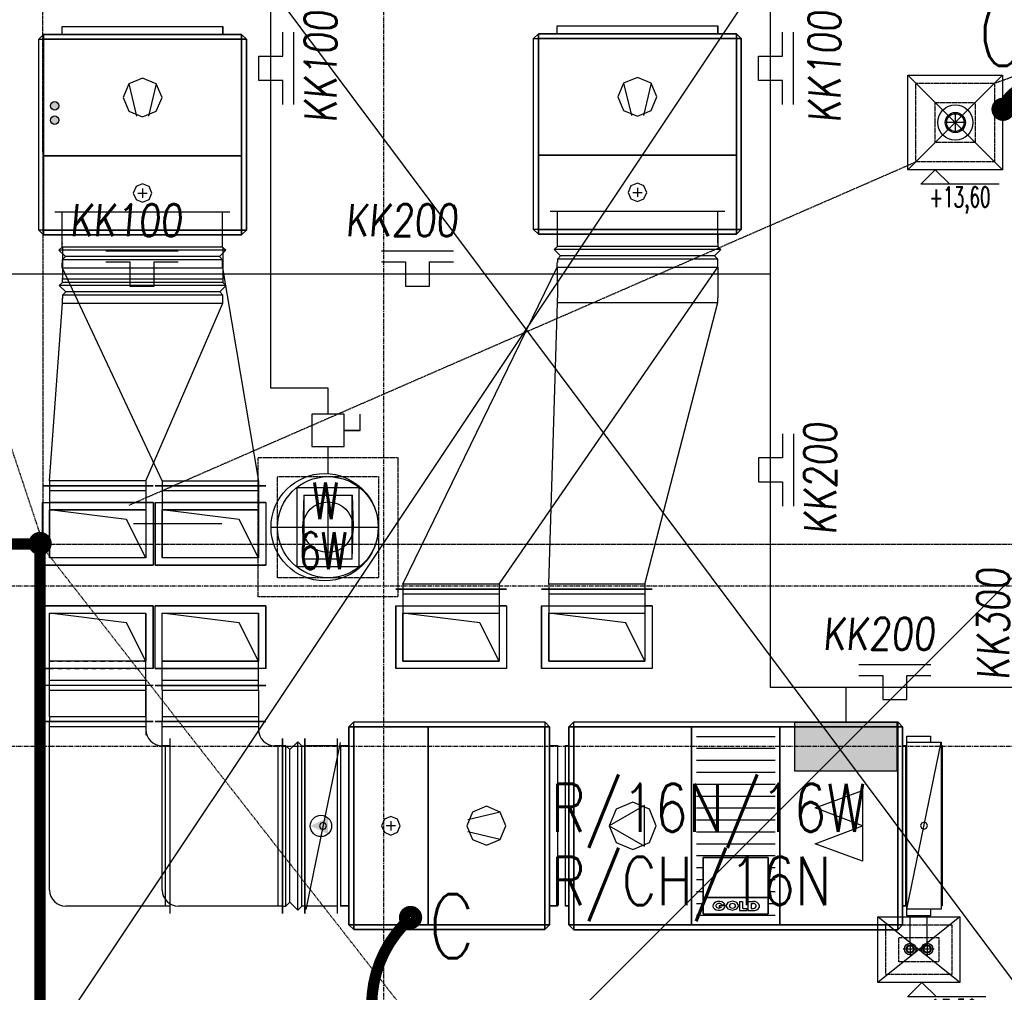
# Model space of a CAD drawing. Extents: x 3880 to 129921, y -116796 to -57711.
# Tile 50 of 110: x 52511 to 53125, y -95146 to -94540. Entities that reach past the tile are written whole.
import ezdxf
from ezdxf.enums import TextEntityAlignment as Align

# ---------------------------------------------------------------- set-up
doc = ezdxf.new("R2010")
doc.units = 0
doc.header["$LTSCALE"] = 2
for name, pattern in [('CENTER', [2, 1.25, -0.25, 0.25, -0.25]), ('DASHED', [0.75, 0.5, -0.25]), ('DASHED2', [0.375, 0.25, -0.125])]:
    doc.linetypes.add(name, pattern=pattern)
doc.layers.get('0').update_dxf_attribs({"color": 101, "linetype": 'CONTINUOUS'})
for name, color, linetype in [('E35', 6, 'CONTINUOUS'), ('E50', 3, 'CONTINUOUS'), ('Ins-co', 2, 'CONTINUOUS'), ('Ins-kan', 54, 'CONTINUOUS'), ('Ins-went', 141, 'CONTINUOUS'), ('Opis-rzedne', 52, 'CONTINUOUS'), ('Os-osie glowne', 1, 'CENTER'), ('Sc-metal', 141, 'CONTINUOUS'), ('W-idok', 9, 'CONTINUOUS'), ('W-izol-w', 144, 'CONTINUOUS'), ('W-widok-spadki', 61, 'CONTINUOUS')]:
    doc.layers.add(name, color=color, linetype=linetype)
doc.styles.add('dwg_opis podstawowy', font='romans.shx', dxfattribs={"width": 0.9})
doc.styles.add('ROMANS', font='romans', dxfattribs={"width": 0.85})

# ---------------------------------------------------------------- blocks, each defined once
blk = doc.blocks.new('A$C396C56EA')
at = {"layer": 'E35'}
for p, q in [((0, 0), (45, 0)), ((0, -6.86), (15, -6.86)), ((15, -6.86), (15, -21.86)), ((30, -21.86), (30, -6.86)), ((30, -6.86), (45, -6.86)), ((15, -21.86), (30, -21.86))]:
    blk.add_line(p, q, dxfattribs=at)
blk = doc.blocks.new('*U82')
at = {"color": 1, "linetype": 'Continuous', "lineweight": -2}
blk.add_line((-235, -345), (-235, 345), dxfattribs=at)
at = {"color": 4, "linetype": 'Continuous'}
for p, q in [((-130, 345), (260, 345)), ((-130, 345), (-130, 300)), ((260, -345), (260, 345)), ((-205, -300), (-205, 300)), ((-130, -345), (-130, -300)), ((-130, -345), (260, -345))]:
    blk.add_line(p, q, dxfattribs=at)
at = {"color": 0, "linetype": 'ByBlock', "lineweight": -2}
for p, q in [((-235, 300), (215, 300)), ((215, 300), (215, -300)), ((-235, -300), (215, -300))]:
    blk.add_line(p, q, dxfattribs=at)
at = {"color": 4, "linetype": 'DASHED'}
for p, q in [((-130, 300), (-130, -300)), ((-85, 300), (-85, -300))]:
    blk.add_line(p, q, dxfattribs=at)
blk = doc.blocks.new('*U84')
at = {"color": 0, "linetype": 'ByBlock', "lineweight": -2}
blk.add_circle((0, 0), 315, dxfattribs=at)
blk = doc.blocks.new('*U83')
at = {"color": 0, "linetype": 'ByBlock', "lineweight": -2}
blk.add_circle((0, 0), 157.5, dxfattribs=at)
blk = doc.blocks.new('dwg_kota arch 50')
blk.add_lwpolyline([(39.75, 9), (-9, 9), (0, 0), (9, 9)])
at = {"style": 'dwg_opis podstawowy', "width": 0.6}
blk.add_attdef('KOTA_ARCH', text='', height=12.75, dxfattribs=at).set_placement((15.375, 8.25), align=Align.BOTTOM_CENTER)

msp = doc.modelspace()

# ---------------------------------------------------------------- hatches: boundary and pattern name
at = {"layer": 'E50'}
msp.add_hatch(color=256, dxfattribs=at).paths.add_polyline_path([(52993.825, -94978.275), (52993.825, -95008.275), (53057.825, -95008.275), (53057.825, -94978.275)])
at = {"layer": 'Ins-went'}
h = msp.add_hatch(color=256, dxfattribs=at)
h.paths.add_polyline_path([(52530.032, -94602.894, 1), (52535.283, -94602.894, 1)])
h.paths.add_polyline_path([(52535.283, -94593.967, 1), (52530.032, -94593.967, 1)])
h = msp.add_hatch(color=256, dxfattribs=at)
h.paths.add_polyline_path([(52530.032, -94602.894, 1), (52535.283, -94602.894, 1)])
h.paths.add_polyline_path([(52535.283, -94593.967, 1), (52530.032, -94593.967, 1)])

# ---------------------------------------------------------------- linework, layer by layer
at = {"color": 4, "ltscale": 2}
for p, q in [((52529.518, -94827.699), (52529.518, -94830.699)), ((52814.257, -94905.599, -31245.877), (52809.757, -94905.599, -31245.877)), ((52814.257, -94905.599, -31245.877), (52814.257, -94944.599, -31245.877)), ((52529.518, -94910.099), (52589.518, -94910.099)), ((52599.746, -94940.099), (52599.746, -94910.099)), ((53063.82, -94990.469), (53063.82, -94986.819))]:
    msp.add_line(p, q, dxfattribs=at)
at = {"color": 4, "linetype": 'Continuous'}
for p, q in [((52836.098, -94905.599, -32154.287), (52840.598, -94905.599, -32154.287)), ((52905.098, -94905.599, -32154.287), (52900.598, -94905.599, -32154.287)), ((52664.246, -94944.599), (52659.746, -94944.599)), ((52814.257, -94944.599, -31245.877), (52745.257, -94944.599, -31245.877))]:
    msp.add_line(p, q, dxfattribs=at)
at = {"color": 4, "linetype": 'DASHED'}
for p, q in [((52840.598, -94905.599, -32154.287), (52900.598, -94905.599, -32154.287)), ((52840.598, -94910.099, -32154.287), (52900.598, -94910.099, -32154.287))]:
    msp.add_line(p, q, dxfattribs=at)
at = {"color": 0, "linetype": 'ByBlock', "lineweight": -2}
msp.add_line((52599.746, -94910.099), (52659.746, -94910.099), dxfattribs=at)
at = {"color": 4, "ltscale": 2}
msp.add_polyline3d([(53063.82, -94986.819, 0), (53078.62, -94986.819, 0), (53078.62, -94990.469, 0)], dxfattribs=at)
at = {"layer": 'E35', "ltscale": 0.5}
msp.add_line((52723.047, -94796.19), (52723.047, -94786.19), dxfattribs=at)
at = {"layer": 'E35'}
for p, q in [((52667.874, -94856.525), (52734.591, -94856.525)), ((53152.124, -94865.31), (51841.781, -96175.653))]:
    msp.add_line(p, q, dxfattribs=at)
at = {"layer": 'E35', "ltscale": 0.5}
for points in [[(52693.047, -94806.19), (52713.047, -94806.19), (52713.047, -94786.19), (52693.047, -94786.19)], [(52713.047, -94796.19), (52723.047, -94796.19), (52723.047, -94796.19), (52713.047, -94796.19)]]:
    msp.add_lwpolyline(points, close=True, dxfattribs=at)
at = {"layer": 'E50'}
for p, q in [((52667.394, -94769.907), (52667.398, -94492.421)), ((52978.85, -94956.428), (52978.857, -94492.423)), ((52978.854, -94698.768), (52476.931, -94698.767)), ((52703.047, -94769.907), (52667.394, -94769.907)), ((52703.047, -94786.19), (52703.047, -94769.907)), ((52703.047, -94823.166), (52703.047, -94806.19)), ((52636.911, -94854.415), (52581.793, -94854.415)), ((53188.873, -94956.428), (52978.85, -94956.428)), ((53025.825, -94956.834), (53025.825, -94978.275)), ((53057.825, -94978.275), (52993.825, -94978.275)), ((52993.825, -94978.275), (52993.825, -95008.275)), ((53057.825, -95008.275), (53057.825, -94978.275)), ((52993.825, -95008.275), (53057.825, -95008.275))]:
    msp.add_line(p, q, dxfattribs=at)
at = {"layer": 'E50', "linetype": 'DASHED2', "ltscale": 100, "const_width": 7}
msp.add_lwpolyline([(52523.547, -95187.269), (53165.82, -95187.269), (53165.82, -94224.321), (52445.738, -94224.321), (52445.738, -94867.022), (52523.547, -94867.022), (52523.547, -95187.269)], dxfattribs=at)
at = {"layer": 'E50', "const_width": 7}
for points in [[(53123.364, -94596.267, -0.7138637), (53165.634, -94595.596, -2.2183293)], [(52738.219, -95187.499, -0.3394268), (52754.496, -95100.089, -2.2183293)]]:
    msp.add_lwpolyline(points, format="xyb", dxfattribs=at)
for points in [[(53120.1, -94596.107, -1), (53127.6, -94596.107, -1)], [(52519.797, -94866.676, -1), (52527.297, -94866.676, -1)], [(52750.746, -95099.743, -1), (52758.246, -95099.743, -1)]]:
    msp.add_lwpolyline(points, format="xyb", close=True, dxfattribs=at)
at = {"layer": 'E50', "color": 6}
msp.add_circle((52700.938, -94856.525), 33.425, dxfattribs=at)
at = {"layer": 'Ins-co'}
for p, q in [((53065.955, -95115.038, 0), (53065.955, -95098.719)), ((53076.485, -95115.038), (53076.485, -95098.719)), ((53065.955, -95115.038, 0), (53065.955, -95123.758, 0)), ((53076.485, -95115.038, 0), (53076.485, -95123.758, 0)), ((53070.315, -95119.398, 0), (53061.595, -95119.398, 0)), ((53080.845, -95119.398, 0), (53072.125, -95119.398, 0))]:
    msp.add_line(p, q, dxfattribs=at)
for centre, radius in [((53065.955, -95119.398, 0), 3.624), ((53065.955, -95119.398, 0), 2.56), ((53065.955, -95119.398, 0), 2.08), ((53076.485, -95119.398, 0), 3.624), ((53076.485, -95119.398, 0), 2.56), ((53076.485, -95119.398, 0), 2.08)]:
    msp.add_circle(centre, radius, dxfattribs=at)
at = {"layer": 'Ins-kan', "linetype": 'Continuous', "ltscale": 0.3}
for p, q in [((53094.099, -94610.667), (53094.099, -94598.067)), ((53100.399, -94604.367), (53087.799, -94604.367))]:
    msp.add_line(p, q, dxfattribs=at)
for radius in [11, 6.3, 5.5]:
    msp.add_circle((53094.099, -94604.367), radius, dxfattribs=at)
at = {"layer": 'Ins-went'}
for p, q in [((52522.738, -94552.444), (52525.738, -94549.444)), ((52522.738, -94671.444), (52522.738, -94552.444)), ((52525.738, -94549.444), (52649.138, -94549.444)), ((52649.138, -94549.444), (52652.138, -94552.444)), ((52652.138, -94552.444), (52652.138, -94671.444)), ((52831.194, -94552.021), (52834.194, -94549.021)), ((52831.194, -94671.021), (52831.194, -94552.021)), ((52834.194, -94549.021), (52957.594, -94549.021)), ((52957.594, -94549.021), (52960.594, -94552.021)), ((52960.594, -94552.021), (52960.594, -94671.021)), ((52578.871, -94580.226), (52583.694, -94600.318)), ((52596.006, -94580.226), (52591.183, -94600.318)), ((52887.327, -94579.803), (52892.15, -94599.894)), ((52904.462, -94579.803), (52899.639, -94599.894)), ((52895.894, -94644.977), (52895.894, -94650.765)), ((52584.545, -94648.294), (52590.332, -94648.294)), ((52587.438, -94645.4), (52587.438, -94651.188)), ((52893.001, -94647.871), (52898.788, -94647.871)), ((52532.84, -94659.944), (52641.84, -94659.944)), ((52537.34, -94679.944), (52537.34, -94659.944)), ((52637.34, -94681.944, -1470), (52637.34, -94659.944)), ((52841.494, -94659.521), (52950.494, -94659.521)), ((52845.994, -94679.521), (52845.994, -94659.521)), ((52945.994, -94679.521), (52945.994, -94659.521)), ((52525.738, -94674.444), (52522.738, -94671.444)), ((52649.138, -94674.444), (52525.738, -94674.444)), ((52652.138, -94671.444), (52649.138, -94674.444)), ((52834.194, -94674.021), (52831.194, -94671.021)), ((52957.594, -94674.021), (52834.194, -94674.021)), ((52960.594, -94671.021), (52957.594, -94674.021)), ((52535.34, -94683.944, -1470), (52537.34, -94681.944, -1470)), ((52537.34, -94681.944, -1470), (52537.34, -94679.944, -1470)), ((52637.34, -94681.944, -1470), (52537.34, -94681.944, -1470)), ((52537.538, -94679.944), (52537.538, -94679.444)), ((52537.538, -94681.944), (52537.538, -94701.944)), ((52637.34, -94681.944, -1470), (52639.34, -94683.944, -1470)), ((52637.538, -94681.944), (52637.538, -94701.944)), ((52843.994, -94683.521, -1470), (52845.994, -94681.521, -1470)), ((52845.994, -94679.521), (52845.994, -94679.021)), ((52845.994, -94681.521, -1470), (52845.994, -94679.521, -1470)), ((52945.994, -94681.521, -1470), (52845.994, -94681.521, -1470)), ((52945.994, -94679.521, -1470), (52945.994, -94681.521, -1470)), ((52945.994, -94681.521, -1470), (52947.994, -94683.521, -1470)), ((52639.34, -94683.944, -1470), (52535.34, -94683.944, -1470)), ((52539.34, -94687.944, -1470), (52535.34, -94683.944, -1470)), ((52537.34, -94689.944, -1470), (52539.34, -94687.944, -1470)), ((52635.34, -94687.944, -1470), (52539.34, -94687.944, -1470)), ((52639.34, -94683.944, -1470), (52635.34, -94687.944, -1470)), ((52635.34, -94687.944, -1470), (52637.34, -94689.944, -1470)), ((52947.994, -94683.521, -1470), (52843.994, -94683.521, -1470)), ((52847.994, -94687.521, -1470), (52843.994, -94683.521, -1470)), ((52845.994, -94689.521, -1470), (52847.994, -94687.521, -1470)), ((52943.994, -94687.521, -1470), (52847.994, -94687.521, -1470)), ((52947.994, -94683.521, -1470), (52943.994, -94687.521, -1470)), ((52943.994, -94687.521, -1470), (52945.994, -94689.521, -1470)), ((52637.34, -94689.944, -1470), (52537.34, -94689.944, -1470)), ((52537.34, -94689.944, -1470), (52537.34, -94691.944, -1470)), ((52537.34, -94694.944), (52537.34, -94691.944)), ((52637.34, -94691.944, -1470), (52637.34, -94689.944, -1470)), ((52637.34, -94694.944), (52637.34, -94691.944)), ((52845.957, -94694.499), (52845.957, -94691.499)), ((52945.994, -94689.521, -1470), (52845.994, -94689.521, -1470)), ((52845.994, -94689.521, -1470), (52845.994, -94691.521, -1470)), ((52945.957, -94694.499), (52945.957, -94691.499)), ((52945.994, -94691.521, -1470), (52945.994, -94689.521, -1470)), ((52537.34, -94694.944), (52637.34, -94694.944)), ((52537.34, -94694.944), (52599.74, -94827.744)), ((52637.34, -94694.944), (52659.74, -94827.744)), ((52749.757, -94892.099), (52845.957, -94694.499)), ((52809.757, -94892.099), (52945.957, -94694.499)), ((52845.957, -94694.499), (52945.957, -94694.499)), ((52535.538, -94705.944, -3110), (52537.538, -94703.944, -3110)), ((52639.538, -94705.944, -3110), (52535.538, -94705.944, -3110)), ((52539.538, -94709.944, -3110), (52535.538, -94705.944, -3110)), ((52537.538, -94703.944, -3110), (52537.538, -94701.944, -3110)), ((52637.538, -94703.944, -3110), (52537.538, -94703.944, -3110)), ((52639.538, -94705.944, -3110), (52635.538, -94709.944, -3110)), ((52637.538, -94701.944, -3110), (52637.538, -94703.944, -3110)), ((52637.538, -94703.944, -3110), (52639.538, -94705.944, -3110)), ((52537.538, -94711.944, -3110), (52539.538, -94709.944, -3110)), ((52637.538, -94711.944, -3110), (52537.538, -94711.944, -3110)), ((52537.538, -94711.944, -3110), (52537.538, -94713.944, -3110)), ((52635.538, -94709.944, -3110), (52539.538, -94709.944, -3110)), ((52635.538, -94709.944, -3110), (52637.538, -94711.944, -3110)), ((52637.538, -94713.944, -3110), (52637.538, -94711.944, -3110)), ((52529.518, -94827.699), (52537.518, -94716.899)), ((52537.518, -94716.899), (52537.518, -94713.899)), ((52537.518, -94716.899), (52637.518, -94716.899)), ((52589.518, -94827.699), (52637.518, -94716.899)), ((52637.518, -94716.899), (52637.518, -94713.899)), ((52840.598, -94892.099), (52845.998, -94716.499)), ((52845.998, -94716.499), (52845.998, -94713.499)), ((52845.998, -94716.499), (52945.998, -94716.499)), ((52900.598, -94892.099), (52945.998, -94716.499)), ((52945.998, -94716.499), (52945.998, -94713.499)), ((52589.518, -94827.699), (52529.518, -94827.699)), ((52589.518, -94827.699), (52589.518, -94830.699)), ((52659.74, -94827.744), (52599.74, -94827.744)), ((52599.74, -94827.744), (52599.74, -94830.744)), ((52659.74, -94827.744), (52659.74, -94830.744)), ((52525.018, -94830.699, -32153.486), (52594.018, -94830.699, -32153.486)), ((52594.018, -94830.699), (52525.018, -94830.699)), ((52529.518, -94830.699, -32153.486), (52529.518, -94875.699, -32153.486)), ((52529.518, -94833.699, -32153.486), (52589.518, -94833.699, -32153.486)), ((52589.518, -94830.699, -32153.486), (52589.518, -94875.699, -32153.486)), ((52664.24, -94830.744), (52595.24, -94830.744)), ((52595.246, -94830.699, -29745.773), (52664.246, -94830.699, -29745.773)), ((52599.746, -94830.699, -29745.773), (52599.746, -94875.699, -29745.773)), ((52599.746, -94833.699, -29745.773), (52659.746, -94833.699, -29745.773)), ((52659.746, -94830.699, -29745.773), (52659.746, -94875.699, -29745.773)), ((52722.547, -94832.025), (52683.547, -94832.025)), ((52683.547, -94832.025), (52683.547, -94881.025)), ((52722.547, -94881.025), (52722.547, -94832.025)), ((52525.018, -94841.199, -32153.486), (52525.018, -94880.199, -32153.486)), ((52525.018, -94841.199, -32153.486), (52529.518, -94841.199, -32153.486)), ((52525.018, -94880.199), (52525.018, -94841.199)), ((52525.018, -94841.199), (52594.018, -94841.199)), ((52589.518, -94841.199, -32153.486), (52529.518, -94841.199, -32153.486)), ((52594.018, -94841.199, -32153.486), (52589.518, -94841.199, -32153.486)), ((52594.018, -94841.199, -32153.486), (52594.018, -94880.199, -32153.486)), ((52594.018, -94841.199), (52594.018, -94880.199)), ((52595.246, -94841.199, -29745.773), (52595.246, -94880.199, -29745.773)), ((52595.246, -94841.199, -29745.773), (52599.746, -94841.199, -29745.773)), ((52595.246, -94880.199), (52595.246, -94841.199)), ((52595.246, -94841.199), (52664.246, -94841.199)), ((52659.746, -94841.199, -29745.773), (52599.746, -94841.199, -29745.773)), ((52664.246, -94841.199, -29745.773), (52659.746, -94841.199, -29745.773)), ((52664.246, -94841.199, -29745.773), (52664.246, -94880.199, -29745.773)), ((52664.246, -94841.199), (52664.246, -94880.199)), ((52688.047, -94836.525), (52687.309, -94855.926)), ((52688.047, -94836.525), (52688.047, -94876.525)), ((52688.047, -94836.525), (52718.047, -94836.525)), ((52703.047, -94876.025), (52703.047, -94837.025)), ((52718.047, -94836.525), (52718.786, -94855.926)), ((52718.047, -94876.525), (52718.047, -94836.525)), ((52589.518, -94845.699, -32153.486), (52529.518, -94845.699, -32153.486)), ((52577.518, -94851.699), (52529.518, -94845.699)), ((52529.518, -94875.699), (52529.518, -94845.699)), ((52529.518, -94845.699), (52589.518, -94845.699)), ((52589.518, -94845.699), (52589.518, -94875.699)), ((52659.746, -94845.699, -29745.773), (52599.746, -94845.699, -29745.773)), ((52647.746, -94851.699), (52599.746, -94845.699)), ((52599.746, -94875.699), (52599.746, -94845.699)), ((52599.746, -94845.699), (52659.746, -94845.699)), ((52659.746, -94845.699), (52659.746, -94875.699)), ((52589.518, -94875.699), (52577.518, -94851.699)), ((52659.746, -94875.699), (52647.746, -94851.699)), ((52678.547, -94856.525), (52727.547, -94856.525)), ((52688.047, -94876.525), (52687.309, -94857.124)), ((52718.047, -94876.525), (52718.786, -94857.124)), ((52589.518, -94875.699, -32153.486), (52529.518, -94875.699, -32153.486)), ((52589.518, -94875.699), (52529.518, -94875.699)), ((52659.746, -94875.699, -29745.773), (52599.746, -94875.699, -29745.773)), ((52659.746, -94875.699), (52599.746, -94875.699)), ((52718.047, -94876.525), (52688.047, -94876.525)), ((52525.018, -94880.199, -32153.486), (52594.018, -94880.199, -32153.486)), ((52594.018, -94880.199), (52525.018, -94880.199)), ((52595.246, -94880.199, -29745.773), (52664.246, -94880.199, -29745.773)), ((52664.246, -94880.199), (52595.246, -94880.199)), ((52683.547, -94881.025), (52722.547, -94881.025)), ((52745.257, -94895.099, -31245.877), (52814.257, -94895.099, -31245.877)), ((52814.257, -94895.099), (52745.257, -94895.099)), ((52809.757, -94892.099), (52749.757, -94892.099)), ((52749.757, -94892.099), (52749.757, -94895.099)), ((52749.757, -94895.099, -31245.877), (52749.757, -94940.099, -31245.877)), ((52809.757, -94892.099), (52809.757, -94895.099)), ((52809.757, -94895.099, -31245.877), (52809.757, -94940.099, -31245.877)), ((52836.098, -94895.099, -32154.287), (52905.098, -94895.099, -32154.287)), ((52905.098, -94895.099), (52836.098, -94895.099)), ((52900.598, -94892.099), (52840.598, -94892.099)), ((52840.598, -94892.099), (52840.598, -94895.099)), ((52840.598, -94895.099, -32154.287), (52840.598, -94940.099, -32154.287)), ((52900.598, -94892.099), (52900.598, -94895.099)), ((52900.598, -94895.099, -32154.287), (52900.598, -94940.099, -32154.287)), ((52749.757, -94898.099, -31245.877), (52809.757, -94898.099, -31245.877)), ((52840.598, -94898.099, -32154.287), (52900.598, -94898.099, -32154.287)), ((52525.018, -94944.599), (52525.018, -94905.599)), ((52525.018, -94905.599), (52594.018, -94905.599)), ((52594.018, -94905.599), (52594.018, -94944.599)), ((52595.246, -94944.599), (52595.246, -94905.599)), ((52595.246, -94905.599), (52664.246, -94905.599)), ((52595.246, -94944.599), (52595.246, -94905.599)), ((52664.246, -94905.599), (52595.246, -94905.599)), ((52664.246, -94905.599), (52664.246, -94944.599)), ((52664.246, -94944.599), (52664.246, -94905.599)), ((52745.257, -94905.599, -31245.877), (52745.257, -94944.599, -31245.877)), ((52745.257, -94905.599, -31245.877), (52749.757, -94905.599, -31245.877)), ((52745.257, -94944.599), (52745.257, -94905.599)), ((52745.257, -94905.599), (52814.257, -94905.599)), ((52749.757, -94905.599, -31245.877), (52809.757, -94905.599, -31245.877)), ((52814.257, -94905.599), (52814.257, -94944.599)), ((52836.098, -94905.599, -32154.287), (52836.098, -94944.599, -32154.287)), ((52836.098, -94944.599), (52836.098, -94905.599)), ((52836.098, -94905.599), (52905.098, -94905.599)), ((52905.098, -94905.599, -32154.287), (52905.098, -94944.599, -32154.287)), ((52905.098, -94905.599), (52905.098, -94944.599)), ((52577.518, -94916.099), (52529.518, -94910.099)), ((52529.518, -94940.099), (52529.518, -94910.099)), ((52589.518, -94910.099), (52589.518, -94940.099)), ((52647.746, -94916.099), (52599.746, -94910.099)), ((52599.746, -94955.099), (52599.746, -94910.099)), ((52599.746, -94910.099), (52659.746, -94910.099)), ((52659.746, -94910.099), (52659.746, -94940.099)), ((52659.746, -94955.099), (52659.746, -94910.099)), ((52749.757, -94910.099, -31245.877), (52809.757, -94910.099, -31245.877)), ((52797.757, -94916.099), (52749.757, -94910.099)), ((52749.757, -94940.099), (52749.757, -94910.099)), ((52749.757, -94910.099), (52809.757, -94910.099)), ((52809.757, -94910.099), (52809.757, -94940.099)), ((52888.598, -94916.099), (52840.598, -94910.099)), ((52840.598, -94940.099), (52840.598, -94910.099)), ((52840.598, -94910.099), (52900.598, -94910.099)), ((52900.598, -94910.099), (52900.598, -94940.099)), ((52589.518, -94940.099), (52577.518, -94916.099)), ((52659.746, -94940.099), (52647.746, -94916.099)), ((52809.757, -94940.099), (52797.757, -94916.099)), ((52900.598, -94940.099), (52888.598, -94916.099)), ((52594.018, -94944.599), (52525.018, -94944.599)), ((52589.518, -94940.099), (52529.518, -94940.099)), ((52664.246, -94944.599), (52595.246, -94944.599)), ((52595.246, -94944.599), (52599.746, -94944.599)), ((52659.746, -94940.099), (52599.746, -94940.099)), ((52599.746, -94940.099), (52659.746, -94940.099)), ((52599.746, -94944.599), (52659.746, -94944.599)), ((52814.257, -94944.599), (52745.257, -94944.599)), ((52749.757, -94940.099, -31245.877), (52809.757, -94940.099, -31245.877)), ((52809.757, -94940.099), (52749.757, -94940.099)), ((52905.098, -94944.599, -32154.287), (52836.098, -94944.599, -32154.287)), ((52905.098, -94944.599), (52836.098, -94944.599)), ((52840.598, -94940.099, -32154.287), (52900.598, -94940.099, -32154.287)), ((52900.598, -94940.099), (52840.598, -94940.099)), ((52659.746, -94952.099), (52599.746, -94952.099)), ((52525.02, -94955.069), (52594.02, -94955.069)), ((52529.52, -94958.069), (52529.52, -94955.069)), ((52529.52, -94958.069), (52589.52, -94958.069)), ((52529.52, -94974.669), (52529.52, -94958.069)), ((52589.518, -94955.099), (52589.518, -94986.174)), ((52589.52, -94958.069), (52589.52, -94955.069)), ((52589.52, -94974.669), (52589.52, -94958.069)), ((52664.246, -94955.099), (52595.246, -94955.099)), ((52595.246, -94955.099), (52664.246, -94955.099)), ((52599.746, -94958.099), (52599.746, -94955.099)), ((52599.746, -94958.099), (52659.746, -94958.099)), ((52599.746, -94958.099), (52599.746, -94974.699)), ((52659.746, -94958.099), (52659.746, -94955.099)), ((52659.746, -94958.099), (52659.746, -94974.699)), ((52589.52, -94974.669), (52529.52, -94974.669)), ((52529.52, -94974.669), (52529.52, -94977.669)), ((52589.52, -94974.669), (52589.52, -94977.669)), ((52659.746, -94974.699), (52599.746, -94974.699)), ((52599.746, -94974.699), (52599.746, -94977.699)), ((52659.746, -94974.699), (52659.746, -94977.699)), ((52525.02, -94977.669), (52594.02, -94977.669)), ((52594.02, -94977.669), (52525.02, -94977.669)), ((52529.52, -95082.669), (52529.52, -94977.669)), ((52529.52, -94980.669), (52589.52, -94980.669)), ((52589.52, -94977.669), (52589.52, -94982.669)), ((52595.246, -94977.669, 0), (52664.246, -94977.669, 0)), ((52664.246, -94977.699), (52595.246, -94977.699)), ((52599.746, -95082.669, 0), (52599.746, -94977.669, 0)), ((52599.746, -94980.669, 0), (52659.746, -94980.669, 0)), ((52659.746, -94977.669, 0), (52659.746, -94982.669, 0)), ((52716.12, -94980.869), (52719.12, -94977.869)), ((52716.12, -95104.269), (52716.12, -94980.869)), ((52719.12, -94977.869), (52838.12, -94977.869)), ((52838.12, -94977.869), (52841.12, -94980.869)), ((52841.12, -94980.869), (52841.12, -95104.269)), ((52853.22, -94980.869), (52856.22, -94977.869)), ((52853.22, -95104.369), (52853.22, -94980.869)), ((52856.22, -94977.869), (53058.22, -94977.869)), ((53058.22, -94977.869), (53061.22, -94980.869)), ((53061.22, -94980.869), (53061.22, -95104.369)), ((52604.52, -94988.169), (52604.52, -95097.169)), ((52674.746, -95097.169), (52674.746, -94988.169)), ((52674.746, -94988.169, 0), (52674.746, -95097.169, 0)), ((52688.646, -94988.169), (52688.646, -95097.169)), ((52688.646, -95097.169), (52688.646, -94988.169)), ((52708.646, -94988.169), (52708.646, -95097.169)), ((52932.72, -94986.869), (52981.72, -94986.869)), ((52604.52, -94992.669), (52599.52, -94992.669)), ((52601.52, -94992.669), (52601.52, -95092.669)), ((52674.746, -94992.669, 0), (52669.746, -94992.669, 0)), ((52671.746, -94992.669, 0), (52671.746, -95092.669, 0)), ((52676.746, -94992.669), (52674.746, -94992.669)), ((52676.746, -94992.669), (52679.221, -94995.144)), ((52676.746, -95092.669), (52676.746, -94992.669)), ((52679.221, -94995.144), (52684.171, -94990.194)), ((52679.221, -95090.194), (52679.221, -94995.144)), ((52684.171, -95095.144), (52684.171, -94990.194)), ((52684.171, -94990.194), (52686.646, -94992.669)), ((52686.646, -95092.669), (52686.646, -94992.669)), ((52686.646, -94992.669), (52688.646, -94992.669)), ((52708.646, -94992.669), (52688.646, -94992.669)), ((52710.62, -94990.669), (52689.12, -95094.669)), ((52710.62, -94992.669), (52711.12, -94992.669)), ((52932.72, -94994.302), (52981.72, -94994.302)), ((53063.82, -95094.469), (53085.32, -94990.469)), ((52932.72, -95001.735), (52981.72, -95001.735)), ((52932.72, -95009.169), (52981.72, -95009.169)), ((52932.72, -95016.602), (52981.72, -95016.602)), ((52932.72, -95024.035), (52981.72, -95024.035)), ((53006.77, -95031.447), (53036.17, -95020.569)), ((53036.17, -95020.569), (53036.17, -95064.669)), ((52900.32, -95029.977), (52878.27, -95042.619)), ((52900.32, -95055.261), (52900.32, -95029.977)), ((52932.72, -95031.469), (52981.72, -95031.469)), ((53036.17, -95042.619), (53006.77, -95031.447)), ((52810.338, -95034.001), (52790.246, -95038.824)), ((52745.164, -95042.569), (52739.376, -95042.569)), ((52742.27, -95039.675), (52742.27, -95045.462)), ((52878.27, -95042.619), (52900.32, -95055.261)), ((52932.72, -95038.902), (52981.72, -95038.902)), ((53006.77, -95053.791), (53036.17, -95042.619)), ((52810.338, -95051.136), (52790.246, -95046.313)), ((52932.72, -95046.335), (52981.72, -95046.335)), ((52932.72, -95053.769), (52981.72, -95053.769)), ((53036.17, -95064.669), (53006.77, -95053.791)), ((52932.72, -95061.202), (52981.72, -95061.202)), ((52936.97, -95087.369), (52936.97, -95062.369)), ((52936.97, -95062.369), (52977.47, -95062.369)), ((52977.47, -95062.369), (52977.47, -95087.369)), ((52932.72, -95068.635), (52936.97, -95068.635)), ((52977.47, -95068.635), (52981.72, -95068.635)), ((52932.72, -95076.069), (52936.97, -95076.069)), ((52977.47, -95076.069), (52981.72, -95076.069)), ((52932.72, -95083.502), (52936.97, -95083.502)), ((52977.47, -95083.502), (52981.72, -95083.502)), ((52604.52, -95092.669), (52539.52, -95092.669)), ((52674.746, -95092.669, 0), (52609.746, -95092.669, 0)), ((52674.746, -95092.669), (52676.746, -95092.669)), ((52679.221, -95090.194), (52676.746, -95092.669)), ((52684.171, -95095.144), (52679.221, -95090.194)), ((52686.646, -95092.669), (52684.171, -95095.144)), ((52688.646, -95092.669), (52686.646, -95092.669)), ((52708.646, -95092.669), (52688.646, -95092.669)), ((52932.72, -95090.935), (52936.97, -95090.935)), ((52936.97, -95097.369), (52936.97, -95087.369)), ((52950.72, -95092.439), (52946.82, -95092.439)), ((52946.82, -95092.439), (52946.82, -95093.288)), ((52946.82, -95093.288), (52948.42, -95093.288)), ((52949.12, -95092.015), (52948.72, -95092.015)), ((52950.42, -95091.449), (52949.12, -95092.015)), ((52959.62, -95089.682), (52959.62, -95095.338)), ((52959.62, -95089.682), (52961.52, -95089.682)), ((52961.52, -95089.682), (52961.52, -95093.995)), ((52964.82, -95089.682), (52964.82, -95095.338)), ((52964.82, -95089.682), (52966.72, -95089.682)), ((52964.82, -95089.682), (52967.82, -95089.682)), ((52966.72, -95091.025), (52966.82, -95094.066)), ((52966.72, -95091.025), (52968.12, -95091.025)), ((52977.47, -95087.369), (52977.47, -95097.369)), ((52977.47, -95090.935), (52981.72, -95090.935)), ((52932.72, -95098.369), (52981.72, -95098.369)), ((52959.62, -95095.338), (52964.22, -95095.338)), ((52961.52, -95093.995), (52961.82, -95094.207)), ((52961.82, -95094.207), (52964.12, -95094.207)), ((52964.12, -95094.207), (52964.22, -95094.278)), ((52964.22, -95094.278), (52964.22, -95095.338)), ((52964.82, -95095.338), (52969.12, -95095.338)), ((52964.82, -95095.338), (52966.72, -95095.338)), ((52966.72, -95094.066), (52968.22, -95094.066)), ((52719.12, -95107.269), (52716.12, -95104.269)), ((52841.12, -95104.269), (52838.12, -95107.269)), ((52856.22, -95107.369), (52853.22, -95104.369)), ((53061.22, -95104.369), (53058.22, -95107.369)), ((52838.12, -95107.269), (52719.12, -95107.269)), ((53058.22, -95107.369), (52856.22, -95107.369))]:
    msp.add_line(p, q, dxfattribs=at)
for points in [[(52845.957, -94694.499), (52845.998, -94713.499)], [(52945.957, -94694.499), (52945.957, -94713.499)]]:
    msp.add_lwpolyline(points, dxfattribs=at)
for points in [[(52537.338, -94549.444, 0), (52537.338, -94544.444, 0), (52637.338, -94544.444, 0), (52637.338, -94549.444, 0)], [(52637.338, -94544.444, 0), (52637.538, -94544.444, 0), (52637.538, -94549.444, 0)], [(52845.794, -94549.021, 0), (52845.794, -94544.021, 0), (52945.794, -94544.021, 0), (52945.794, -94549.021, 0)], [(52945.794, -94544.021, 0), (52945.994, -94544.021, 0), (52945.994, -94549.021, 0)], [(52945.994, -94674.021, 0), (52945.994, -94679.021, 0), (52945.794, -94679.021, 0)], [(52945.794, -94679.021, 0), (52945.994, -94679.021, 0), (52945.994, -94679.521, 0)], [(52637.538, -94701.444, 0), (52637.538, -94701.944, 0), (52537.538, -94701.944, 0), (52537.538, -94701.444, 0)], [(52689.12, -95092.669, 0), (52688.62, -95092.669, 0), (52688.62, -94992.669, 0), (52689.12, -94992.669, 0)], [(52716.12, -95092.469, 0), (52711.12, -95092.469, 0), (52711.12, -94992.469, 0), (52716.12, -94992.469, 0)], [(52841.12, -94992.469, 0), (52846.12, -94992.469, 0), (52846.12, -95092.469, 0), (52841.12, -95092.469, 0)], [(52853.22, -95092.469, 0), (52851.12, -95092.469, 0), (52851.12, -94992.469, 0), (52853.22, -94992.469, 0)], [(53061.22, -94992.469, 0), (53063.32, -94992.469, 0), (53063.32, -95092.469, 0), (53061.22, -95092.469, 0)], [(53063.82, -95092.469, 0), (53063.32, -95092.469, 0), (53063.32, -94992.469, 0), (53063.82, -94992.469, 0)], [(53085.32, -94992.469, 0), (53085.82, -94992.469, 0), (53085.82, -95092.469, 0), (53085.32, -95092.469, 0)], [(52711.12, -95092.469, 0), (52711.12, -95092.669, 0), (52710.62, -95092.669, 0)], [(52716.12, -95092.669, 0), (52711.12, -95092.669, 0), (52711.12, -95092.469, 0)], [(52846.12, -95092.469, 0), (52846.12, -95092.669, 0), (52841.12, -95092.669, 0)], [(52853.22, -95092.769, 0), (52851.12, -95092.769, 0), (52851.12, -95092.469, 0)], [(52950.383, -95091.388, 0), (52949.634, -95090.6, 0), (52948.551, -95090.039, 0), (52947.264, -95089.77, 0), (52945.923, -95089.826, 0), (52944.689, -95090.2, 0), (52943.708, -95090.848, 0), (52943.095, -95091.693, 0), (52942.924, -95092.635, 0), (52943.215, -95093.561, 0), (52943.933, -95094.364, 0), (52944.993, -95094.946, 0), (52946.269, -95095.24, 0), (52947.611, -95095.21, 0), (52948.859, -95094.861, 0), (52949.866, -95094.232, 0), (52950.511, -95093.4, 0), (52950.719, -95092.462, 0)], [(52948.611, -95091.979, 0), (52948.295, -95091.567, 0), (52947.806, -95091.252, 0), (52947.198, -95091.066, 0), (52946.537, -95091.031, 0), (52945.897, -95091.15, 0), (52945.346, -95091.411, 0), (52944.947, -95091.785, 0), (52944.742, -95092.23, 0), (52944.754, -95092.699, 0), (52944.981, -95093.138, 0), (52945.4, -95093.502, 0), (52945.963, -95093.748, 0), (52946.609, -95093.851, 0), (52947.267, -95093.8, 0), (52947.865, -95093.599, 0), (52948.338, -95093.271, 0)], [(52969.119, -95095.353, 0), (52970.416, -95094.881, 0), (52971.397, -95094.117, 0), (52971.938, -95093.159, 0), (52971.97, -95092.127, 0), (52971.488, -95091.153, 0), (52970.555, -95090.36, 0), (52969.289, -95089.848, 0), (52967.848, -95089.682, 0)], [(52968.164, -95094.046, 0), (52968.92, -95093.857, 0), (52969.53, -95093.489, 0), (52969.912, -95092.991, 0), (52970.017, -95092.429, 0), (52969.83, -95091.877, 0), (52969.376, -95091.41, 0), (52968.715, -95091.089, 0), (52967.935, -95090.956, 0)], [(53063.32, -95092.469, 0), (53063.32, -95092.769, 0), (53061.22, -95092.769, 0)], [(53063.82, -95092.769, 0), (53063.32, -95092.769, 0), (53063.32, -95092.469, 0)], [(53078.62, -95094.469, 0), (53078.62, -95098.719, 0), (53063.82, -95098.719, 0), (53063.82, -95094.469, 0)]]:
    msp.add_polyline3d(points, dxfattribs=at)
for points in [[(52522.738, -94552.444, 0), (52525.738, -94552.444, 0), (52525.738, -94549.444, 0)], [(52522.738, -94552.444, 0), (52525.738, -94552.444, 0), (52525.738, -94671.444, 0), (52522.738, -94671.444, 0)], [(52649.138, -94549.444, 0), (52525.738, -94549.444, 0), (52525.738, -94552.444, 0), (52649.138, -94552.444, 0)], [(52649.138, -94552.444, 0), (52525.738, -94552.444, 0), (52525.738, -94671.444, 0), (52649.138, -94671.444, 0)], [(52525.738, -94552.444, 0), (52649.138, -94552.444, 0), (52649.138, -94625.144, 0), (52525.738, -94625.144, 0)], [(52649.138, -94549.444, 0), (52649.138, -94552.444, 0), (52652.138, -94552.444, 0)], [(52652.138, -94552.444, 0), (52649.138, -94552.444, 0), (52649.138, -94671.444, 0), (52652.138, -94671.444, 0)], [(52831.194, -94552.021, 0), (52834.194, -94552.021, 0), (52834.194, -94549.021, 0)], [(52831.194, -94552.021, 0), (52834.194, -94552.021, 0), (52834.194, -94671.021, 0), (52831.194, -94671.021, 0)], [(52957.594, -94549.021, 0), (52834.194, -94549.021, 0), (52834.194, -94552.021, 0), (52957.594, -94552.021, 0)], [(52957.594, -94552.021, 0), (52834.194, -94552.021, 0), (52834.194, -94671.021, 0), (52957.594, -94671.021, 0)], [(52834.194, -94552.021, 0), (52957.594, -94552.021, 0), (52957.594, -94624.721, 0), (52834.194, -94624.721, 0)], [(52957.594, -94549.021, 0), (52957.594, -94552.021, 0), (52960.594, -94552.021, 0)], [(52960.594, -94552.021, 0), (52957.594, -94552.021, 0), (52957.594, -94671.021, 0), (52960.594, -94671.021, 0)], [(52587.438, -94600.911, 0), (52596.006, -94597.362, 0), (52599.555, -94588.794, 0), (52596.006, -94580.226, 0), (52587.438, -94576.677, 0), (52578.871, -94580.226, 0), (52575.322, -94588.794, 0), (52578.871, -94597.362, 0)], [(52895.894, -94600.487, 0), (52904.462, -94596.939, 0), (52908.011, -94588.371, 0), (52904.462, -94579.803, 0), (52895.894, -94576.254, 0), (52887.327, -94579.803, 0), (52883.778, -94588.371, 0), (52887.327, -94596.939, 0)], [(52525.738, -94625.144, 0), (52649.138, -94625.144, 0), (52649.138, -94671.444, 0), (52525.738, -94671.444, 0)], [(52834.194, -94624.721, 0), (52957.594, -94624.721, 0), (52957.594, -94671.021, 0), (52834.194, -94671.021, 0)], [(52587.438, -94654.082, 0), (52591.531, -94652.387, 0), (52593.226, -94648.294, 0), (52591.531, -94644.202, 0), (52587.438, -94642.507, 0), (52583.346, -94644.202, 0), (52581.651, -94648.294, 0), (52583.346, -94652.387, 0)], [(52895.894, -94653.658, 0), (52899.987, -94651.963, 0), (52901.682, -94647.871, 0), (52899.987, -94643.778, 0), (52895.894, -94642.083, 0), (52891.802, -94643.778, 0), (52890.107, -94647.871, 0), (52891.802, -94651.963, 0)], [(52525.738, -94674.444, 0), (52525.738, -94671.444, 0), (52522.738, -94671.444, 0)], [(52649.138, -94674.444, 0), (52649.138, -94671.444, 0), (52525.738, -94671.444, 0), (52525.738, -94674.444, 0)], [(52652.138, -94671.444, 0), (52649.138, -94671.444, 0), (52649.138, -94674.444, 0)], [(52834.194, -94674.021, 0), (52834.194, -94671.021, 0), (52831.194, -94671.021, 0)], [(52957.594, -94674.021, 0), (52957.594, -94671.021, 0), (52834.194, -94671.021, 0), (52834.194, -94674.021, 0)], [(52960.594, -94671.021, 0), (52957.594, -94671.021, 0), (52957.594, -94674.021, 0)], [(52716.12, -94980.869, 0), (52719.12, -94980.869, 0), (52719.12, -94977.869, 0)], [(52716.12, -95104.269, 0), (52719.12, -95104.269, 0), (52719.12, -94980.869, 0), (52716.12, -94980.869, 0)], [(52838.12, -94977.869, 0), (52838.12, -94980.869, 0), (52719.12, -94980.869, 0), (52719.12, -94977.869, 0)], [(52838.12, -95104.269, 0), (52838.12, -94980.869, 0), (52719.12, -94980.869, 0), (52719.12, -95104.269, 0)], [(52765.42, -94980.869, 0), (52765.42, -95104.269, 0), (52719.12, -95104.269, 0), (52719.12, -94980.869, 0)], [(52838.12, -94980.869, 0), (52838.12, -95104.269, 0), (52765.42, -95104.269, 0), (52765.42, -94980.869, 0)], [(52838.12, -94977.869, 0), (52838.12, -94980.869, 0), (52841.12, -94980.869, 0)], [(52841.12, -95104.269, 0), (52841.12, -94980.869, 0), (52838.12, -94980.869, 0), (52838.12, -95104.269, 0)], [(52853.22, -94980.869, 0), (52856.22, -94980.869, 0), (52856.22, -94977.869, 0)], [(52853.22, -95104.369, 0), (52856.22, -95104.369, 0), (52856.22, -94980.869, 0), (52853.22, -94980.869, 0)], [(53058.22, -94977.869, 0), (53058.22, -94980.869, 0), (52856.22, -94980.869, 0), (52856.22, -94977.869, 0)], [(53058.22, -95104.369, 0), (53058.22, -94980.869, 0), (52856.22, -94980.869, 0), (52856.22, -95104.369, 0)], [(52929.72, -94980.869, 0), (52929.72, -95104.369, 0), (52856.22, -95104.369, 0), (52856.22, -94980.869, 0)], [(52929.72, -95104.369, 0), (52929.72, -94980.869, 0), (52984.72, -94980.869, 0), (52984.72, -95104.369, 0)], [(53058.22, -94980.869, 0), (53058.22, -95104.369, 0), (52984.72, -95104.369, 0), (52984.72, -94980.869, 0)], [(53058.22, -94977.869, 0), (53058.22, -94980.869, 0), (53061.22, -94980.869, 0)], [(53061.22, -95104.369, 0), (53061.22, -94980.869, 0), (53058.22, -94980.869, 0), (53058.22, -95104.369, 0)], [(53085.32, -95094.469, 0), (53063.82, -95094.469, 0), (53063.82, -94990.469, 0), (53085.32, -94990.469, 0)], [(52789.653, -95042.569, 0), (52793.202, -95051.136, 0), (52801.77, -95054.685, 0), (52810.338, -95051.136, 0), (52813.887, -95042.569, 0), (52810.338, -95034.001, 0), (52801.77, -95030.452, 0), (52793.202, -95034.001, 0)], [(52878.27, -95042.619, 0), (52882.576, -95053.013, 0), (52892.97, -95057.319, 0), (52903.364, -95053.013, 0), (52907.67, -95042.619, 0), (52903.364, -95032.224, 0), (52892.97, -95027.919, 0), (52882.576, -95032.224, 0)], [(52736.483, -95042.569, 0), (52738.178, -95046.661, 0), (52742.27, -95048.356, 0), (52746.362, -95046.661, 0), (52748.058, -95042.569, 0), (52746.362, -95038.476, 0), (52742.27, -95036.781, 0), (52738.178, -95038.476, 0)], [(52697.72, -95042.669, 0), (52698.35, -95044.189, 0), (52699.87, -95044.819, 0), (52701.39, -95044.189, 0), (52702.02, -95042.669, 0), (52701.39, -95041.148, 0), (52699.87, -95040.519, 0), (52698.35, -95041.148, 0)], [(53072.42, -95042.469, 0), (53073.05, -95043.989, 0), (53074.57, -95044.619, 0), (53076.09, -95043.989, 0), (53076.72, -95042.469, 0), (53076.09, -95040.948, 0), (53074.57, -95040.319, 0), (53073.05, -95040.948, 0)], [(52936.97, -95062.369, 0), (52936.97, -95087.369, 0), (52977.47, -95087.369, 0), (52977.47, -95062.369, 0)], [(52977.47, -95097.369, 0), (52977.47, -95087.369, 0), (52936.97, -95087.369, 0), (52936.97, -95097.369, 0)], [(52955.12, -95089.611, 0), (52952.292, -95090.439, 0), (52951.12, -95092.439, 0), (52952.292, -95094.439, 0), (52955.12, -95095.268, 0), (52957.948, -95094.439, 0), (52959.12, -95092.439, 0), (52957.948, -95090.439, 0)], [(52955.12, -95090.954, 0), (52953.635, -95091.389, 0), (52953.02, -95092.439, 0), (52953.635, -95093.489, 0), (52955.12, -95093.924, 0), (52956.605, -95093.489, 0), (52957.22, -95092.439, 0), (52956.605, -95091.389, 0)], [(52719.12, -95107.269, 0), (52719.12, -95104.269, 0), (52716.12, -95104.269, 0)], [(52838.12, -95107.269, 0), (52838.12, -95104.269, 0), (52719.12, -95104.269, 0), (52719.12, -95107.269, 0)], [(52841.12, -95104.269, 0), (52838.12, -95104.269, 0), (52838.12, -95107.269, 0)], [(52856.22, -95107.369, 0), (52856.22, -95104.369, 0), (52853.22, -95104.369, 0)], [(53058.22, -95107.369, 0), (53058.22, -95104.369, 0), (52856.22, -95104.369, 0), (52856.22, -95107.369, 0)], [(53061.22, -95104.369, 0), (53058.22, -95104.369, 0), (53058.22, -95107.369, 0)]]:
    msp.add_polyline3d(points, close=True, dxfattribs=at)
for centre, radius in [((52532.657, -94593.967), 2.626), ((52532.657, -94593.967), 2.626), ((52532.657, -94593.967), 2.626), ((52532.657, -94593.967), 2.626), ((52532.657, -94602.894), 2.626), ((52532.657, -94602.894), 2.626), ((52532.657, -94602.894), 2.626), ((52532.657, -94602.894), 2.626), ((52703.047, -94856.525), 15.75), ((52698.646, -95042.669), 6.667)]:
    msp.add_circle(centre, radius, dxfattribs=at)
for centre in [(52599.52, -94982.669), (52669.746, -94982.669, 0), (52539.52, -95082.669), (52609.746, -95082.669, 0)]:
    msp.add_arc(centre, 10, 180, 270, dxfattribs=at)
msp.add_solid([(52703.056, -95047.669), (52691.98, -95042.669), (52703.056, -95037.669)], dxfattribs=at)
at = {"layer": 'Os-osie glowne'}
for points in [[(52737.547, -91070.848), (52737.547, -96575.018)], [(50525.547, -94893.022), (62792.547, -94893.022)], [(50525.547, -94993.022), (62792.547, -94993.022)]]:
    msp.add_lwpolyline(points, dxfattribs=at)
at = {"layer": 'Sc-metal'}
for points in [[(52445.738, -94224.321), (53165.82, -95187.269)], [(53165.82, -94224.321), (52523.547, -95187.269)]]:
    msp.add_lwpolyline(points, dxfattribs=at)
at = {"layer": 'W-idok', "linetype": 'DASHED', "ltscale": 0.5}
for points in [[(53069.547, -94579.867), (53118.547, -94579.867), (53118.547, -94628.867), (53069.547, -94628.867)], [(53081.547, -94591.867), (53106.547, -94591.867), (53106.547, -94616.867), (53081.547, -94616.867)], [(52659.547, -94813.025), (52746.547, -94813.025), (52746.547, -94900.025), (52659.547, -94900.025)], [(52671.547, -94825.025), (52734.547, -94825.025), (52734.547, -94888.025), (52671.547, -94888.025)], [(53091.82, -95104.269), (53091.82, -95135.269), (53050.82, -95135.269), (53050.82, -95104.269)], [(53083.82, -95112.269), (53083.82, -95127.269), (53058.82, -95127.269), (53058.82, -95112.269)]]:
    msp.add_lwpolyline(points, close=True, dxfattribs=at)
at = {"layer": 'W-izol-w', "linetype": 'Continuous'}
msp.add_line((52523.547, -94867.022), (50881.547, -94867.022), dxfattribs=at)
for points in [[(53064.547, -94574.867), (53123.547, -94574.867), (53123.547, -94633.867), (53064.547, -94633.867)], [(53096.82, -95099.269), (53096.82, -95140.269), (53045.82, -95140.269), (53045.82, -95099.269)]]:
    msp.add_lwpolyline(points, close=True, dxfattribs=at)
for points in [[(53064.547, -94574.867), (53123.547, -94633.867)], [(53123.547, -94574.867), (53064.547, -94633.867)], [(52523.547, -94867.022), (52523.547, -95806.022)], [(53096.82, -95099.269), (53045.82, -95140.269)], [(53096.82, -95140.269), (53045.82, -95099.269)]]:
    msp.add_lwpolyline(points, dxfattribs=at)
at = {"layer": 'W-widok-spadki', "linetype": 'DASHED', "ltscale": 0.5}
for points in [[(52525.547, -94867.022), (52524.598, -93546.115)], [(52326.547, -94270.022), (52525.547, -94867.022)], [(53118.547, -94579.867), (53307.547, -94512.022)], [(52579.127, -94842.699), (53069.547, -94628.867)], [(52525.547, -94867.022), (52528.627, -94865.624)], [(52523.547, -94867.022), (53367.547, -94867.022)], [(52968.547, -95436.022), (52523.547, -94867.022)]]:
    msp.add_lwpolyline(points, dxfattribs=at)

# ---------------------------------------------------------------- block references
at = {"layer": 'E35', "xscale": -1}
for p, rotation in [((52681.755, -94593.078), 270.000000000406), ((52993.213, -94593.08), 270.0000000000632)]:
    msp.add_blockref('A$C396C56EA', p, dxfattribs=dict(at, rotation=rotation))
at = {"layer": 'E35'}
for p in [(52564.583, -94684.41), (52736.293, -94684.41), (53033.837, -94942.07)]:
    msp.add_blockref('A$C396C56EA', p, dxfattribs=at)
at = {"layer": 'E35', "rotation": 270.0000000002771}
msp.add_blockref('A$C396C56EA', (52993.21, -94798.329), dxfattribs=at)
at = {"layer": 'Ins-went', "xscale": 0.09999999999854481, "yscale": 0.1000000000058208, "zscale": 0.1}
msp.add_blockref('*U84', (52703.047, -94856.525), dxfattribs=at)
at = {"layer": 'Ins-went', "yscale": 0.1000000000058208}
for name, p, xscale, zscale, rotation in [('*U83', (52703.047, -94856.525), 0.09999999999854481, 0.1, 180), ('*U82', (52559.518, -94931.599, -29043.486), 0.1000000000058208, 0.09999999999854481, 90)]:
    msp.add_blockref(name, p, dxfattribs=dict(at, xscale=xscale, zscale=zscale, rotation=rotation))
at = {"layer": 'Opis-rzedne'}
ref = msp.add_blockref('dwg_kota arch 50', (53081.612, -94633.867), dxfattribs=dict(at, xscale=-1, rotation=180))
ref.add_attrib('KOTA_ARCH', '+13,60', dxfattribs={"layer": '0', "height": 12.75, "style": 'dwg_opis podstawowy', "width": 0.6}).set_placement((53096.987, -94660.938), align=Align.BOTTOM_CENTER)
ref = msp.add_blockref('dwg_kota arch 50', (53073.261, -95140.269), dxfattribs=dict(at, xscale=-1, rotation=180))
ref.add_attrib('KOTA_ARCH', '+13,50', dxfattribs={"layer": '0', "height": 12.75, "style": 'dwg_opis podstawowy', "width": 0.6}).set_placement((53088.636, -95167.34), align=Align.BOTTOM_CENTER)

# ---------------------------------------------------------------- texts
at = {"layer": 'E35', "style": 'ROMANS', "oblique": 5, "width": 0.8}
for s, p in [('KK100', (52708.411, -94604.604)), ('KK100', (53022.51, -94604.606)), ('KK200', (53019.818, -94861.284)), ('KK300', (53127.623, -94951.934))]:
    msp.add_text(s, height=20, rotation=90, dxfattribs=at).set_placement(p)
for s, p in [('KK100', (52542.133, -94675.249)), ('KK200', (52713.843, -94675.249)), ('KK200', (53011.387, -94932.909))]:
    msp.add_text(s, height=20, dxfattribs=at).set_placement(p)
at = {"layer": 'E35', "style": 'ROMANS', "width": 0.7}
for s, p in [('W', (52693.191, -94851.62)), ('6W', (52684.766, -94882.71))]:
    msp.add_text(s, height=23, rotation=360, dxfattribs=at).set_placement(p)
at = {"layer": 'E50', "ltscale": 50, "style": 'ROMANS', "width": 0.8}
for p in [(53108.608, -94568.976), (52765.695, -95125.122)]:
    msp.add_text('C', height=40, dxfattribs=at).set_placement(p)
at = {"layer": 'E50', "style": 'ROMANS', "width": 0.8}
for s, p in [('R/16N/16W', (52842.005, -95046.399)), ('R/CH/16N', (52842.005, -95092.03))]:
    msp.add_text(s, height=30, dxfattribs=at).set_placement(p)

doc.saveas('drawing.dxf')
